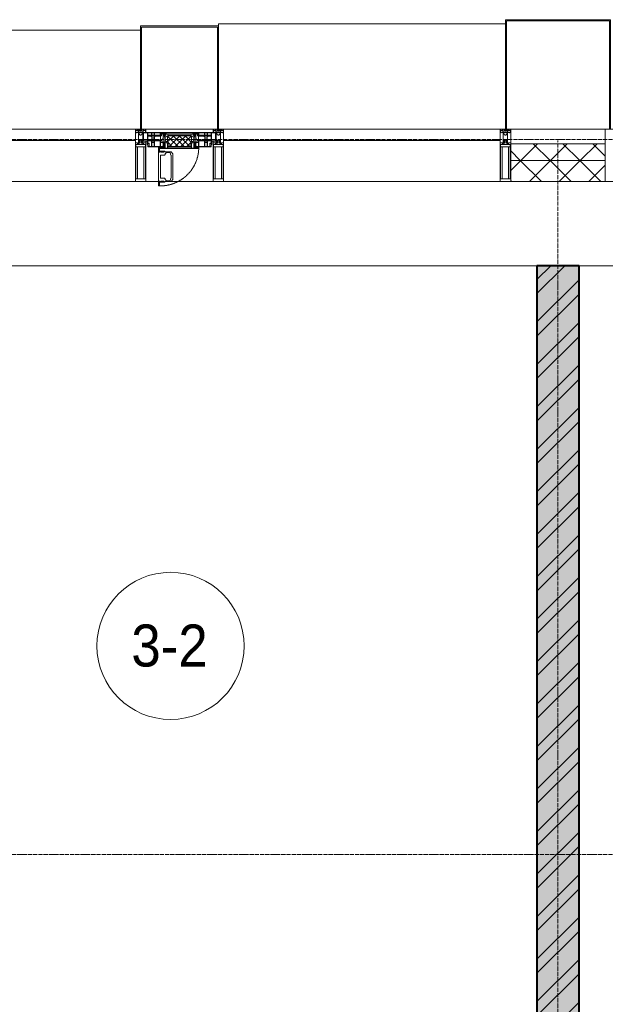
# Model space of a CAD drawing. Header units: millimetres. Extents: x 5617 to 109486, y 7718 to 230949.
# Tile 27 of 55: x 44570 to 47355, y 73487 to 78170. Entities that reach past the tile are written whole.
import ezdxf

# ---------------------------------------------------------------- set-up
doc = ezdxf.new("R2010")
doc.units = ezdxf.units.MM
for name, pattern in [('-D1-02х01', [3, 2, -1]), ('ADSK_Линия сетки', [25, 20, -2.5, 0, -2.5]), ('Линия сетки', [25, 20, -2.5, 0, -2.5])]:
    doc.linetypes.add(name, pattern=pattern)
for name, color, linetype, lineweight in [('Импосты витража', 7, 'Continuous', 18), ('Колонны', 7, 'Continuous', 18), ('Марки помещений', 7, 'Continuous', 20), ('Окна', 7, 'Continuous', 18), ('Оси', 7, 'Continuous', 9), ('Панели витража', 7, 'Continuous', 18), ('Перекрытия', 7, 'Continuous', 18), ('Стены разрез', 7, 'Continuous', 40), ('Стены штриховка', 7, 'Continuous', 40), ('Элементы узлов', 7, 'Continuous', 18)]:
    doc.layers.add(name, color=color, linetype=linetype, lineweight=lineweight)
doc.styles.add('Arial_3', font='arial.ttf', dxfattribs={"width": 0.9, "height": 200})
pattern_1 = [(45, (0, 0), (-70.71068, 70.71068), []), (135, (0, 0), (-70.71068, -70.71068), [])]

# ---------------------------------------------------------------- blocks, each defined once
blk = doc.blocks.new('135_SLK_K3_AR_rvt-1-МКСС_K3_L23__76_050_')
at = {"layer": 'Стены разрез', "lineweight": 9, "true_color": 0xcccccc}
h = blk.add_hatch(dxfattribs=at)
h.set_pattern_fill('FP_1', color=254, style=0, pattern_type=2)
h.set_pattern_definition([(50, (0, 0), (218.62117, -19.1268), [22.86, -251.46]), (355, (0, 0), (-42.29187, 229.2684), [18.288, -201.168]), (100.451, (18.22, -1.6), (176.33107, 210.13963), [19.428, -213.708]), (46.184, (0, 60.96), (325.29495, -50.45164), [34.29, -377.19]), (96.636, (27.1, 56.76), (284.883, 296.91266), [29.142, -320.562]), (351.184, (0, 60.96), (284.8858, 296.9107), [27.432, -301.752]), (21, (30.48, 45.72), (181.93753, -122.71832), [22.86, -251.46]), (326, (30.48, 45.72), (74.16223, 221.0262), [18.288, -201.168]), (71.451, (45.64, 35.5), (256.10035, 98.30526), [19.428, -213.708]), (37.5, (0, 0), (3.70639, 101.465895), [3.353, -195.377, 3.353, -200.863, -201.93]), (37.5, (0, 0), (3.70639, 101.465895), [-402.946, 3.353, -198.577]), (7.5, (0, 0), (80.18358, 120.21653), [3.353, -113.081, 3.353, -190.805, -76.962]), (7.5, (0, 0), (80.18358, 120.21653), [-310.591, 3.353, -73.609]), (327.5, (-67.97, 0), (162.708646, -6.87497), [3.353, -72.847, 3.353, -234.391, -315.468]), (327.5, (-67.97, 0), (162.708646, -6.87497), [-313.944, 3.353, -312.115]), (317.5, (-98.45, 0), (177.75468, 30.51183), [3.353, -95.707, 3.353, -154.534, -224.028]), (317.5, (-98.45, 0), (177.75468, 30.51183), [-256.946, 3.353, -220.675])])
h.paths.add_polyline_path([(93650, 71020), (93650, 77000), (93450, 77000), (93450, 71020)])
h = blk.add_hatch(dxfattribs=at)
h.set_pattern_fill('FP_3', color=254, style=0, pattern_type=2)
h.set_pattern_definition([(45, (0, 0), (-101.02788, 101.02788), []), (45, (67.35, 0), (-101.02788, 101.02788), [])])
h.paths.add_polyline_path([(93650, 71020), (93650, 77000), (93450, 77000), (93450, 71020)])
at = {"layer": 'Перекрытия', "color": 254, "true_color": 0xcccccc}
for p, q in [((93450, 77000), (90000, 77000)), ((97100, 77000), (93650, 77000))]:
    blk.add_line(p, q, dxfattribs=at)
at = {"layer": 'Стены разрез', "color": 254, "true_color": 0xcccccc}
for p, q in [((93450, 77000), (93450, 71020)), ((93650, 77000), (93450, 77000)), ((93650, 71020), (93650, 77000))]:
    blk.add_line(p, q, dxfattribs=at)
blk = doc.blocks.new('System Panel - A_PAN_Glass-6438400-МКСС_K3_L23__76_050_')
at = {"layer": 'Панели витража', "color": 254, "lineweight": 5, "true_color": 0xcccccc}
for p, q in [((657.5, 55), (-657.5, 55)), ((-657.5, 55), (-657.5, 0)), ((657.5, 0), (657.5, 55)), ((-657.5, 0), (657.5, 0))]:
    blk.add_line(p, q, dxfattribs=at)
blk = doc.blocks.new('Rectangular Mullion - R_StandardFrame_50Wx250H-5562310-МКСС_K3_L23__76_050_')
at = {"layer": 'Импосты витража', "color": 254, "lineweight": 5, "true_color": 0xcccccc}
blk.add_line((95560, 77400), (96875, 77400), dxfattribs=at)
blk = doc.blocks.new('Rectangular Mullion - R_StandardFrame_50Wx250H-V45-МКСС_K3_L23__76_050_')
at = {"layer": 'Импосты витража', "color": 254, "lineweight": 5, "true_color": 0xcccccc}
for p, q in [((-25, -250), (-25, 0)), ((-25, 0), (0, 0)), ((5, 0), (25, 0)), ((25, 0), (25, -250)), ((25, -250), (-25, -250))]:
    blk.add_line(p, q, dxfattribs=at)
blk = doc.blocks.new('Rectangular Mullion - 50Wx250H-2623690-МКСС_K3_L23__76_050_')
at = {"layer": 'Элементы узлов', "color": 254, "lineweight": 5, "true_color": 0xcccccc}
for p, q in [((-25, 65.2), (-25, 250)), ((-25, 250), (0, 250)), ((-23, 237.3), (0, 237.3)), ((-23, 237.3), (-23, 73.6)), ((-14.9, 84), (-14.9, 237.3)), ((25, 250), (0, 250)), ((23, 237.3), (0, 237.3)), ((14.9, 84), (14.9, 237.3)), ((23, 237.3), (23, 73.6)), ((25, 65.2), (25, 250)), ((-14, 65.2), (-25, 65.2)), ((0, 84), (-23, 84)), ((-0.5, 73.6), (-23, 73.6)), ((-14, 71.3), (-14, 65.2)), ((-10, 71.3), (-14, 71.3)), ((-10, 53), (-10, 71.3)), ((-8.7, 53), (-10, 53)), ((-10, 53), (-10, 17)), ((-8.7, 53), (-7, 54.7)), ((-7, 65.2), (-5.9, 67.3)), ((-7, 65.2), (-7, 54.7)), ((-4.1, 67.3), (-5.9, 67.3)), ((-4.1, 67.3), (-2.9, 65.1)), ((-2.9, 65.1), (-2.9, 54.6)), ((-1.3, 53), (-2.9, 54.6)), ((0, 53), (-1.3, 53)), ((0, 84), (23, 84)), ((0, 53), (1.3, 53)), ((0.5, 73.6), (23, 73.6)), ((1.3, 53), (2.9, 54.6)), ((4.1, 67.3), (2.9, 65.1)), ((2.9, 65.1), (2.9, 54.6)), ((4.1, 67.3), (5.9, 67.3)), ((7, 65.2), (5.9, 67.3)), ((7, 65.2), (7, 54.7)), ((8.7, 53), (7, 54.7)), ((8.7, 53), (10, 53)), ((10, 71.3), (14, 71.3)), ((10, 53), (10, 71.3)), ((10, 53), (10, 17)), ((14, 71.3), (14, 65.2)), ((14, 65.2), (25, 65.2)), ((-23.8, 14.6), (-25, 14.2)), ((-25, 0), (-25, 14.2)), ((-22.3, 17), (-23.8, 17)), ((-23.8, 17), (-23.8, 14.6)), ((-22.5, 10.6), (-23.8, 14.6)), ((-22.5, 10.6), (-23.7, 9.9)), ((-23.7, 1.3), (-23.7, 9.9)), ((-23.7, 1.3), (-11.8, 1.3)), ((-23.2, 10.2), (-22.5, 8)), ((-22.5, 8), (-22.5, 4.5)), ((-21.3, 4.5), (-22.5, 4.5)), ((-22.3, 17), (-22.3, 16)), ((-22.3, 16), (-21.3, 16)), ((-19, 17.6), (-21.3, 16)), ((-21.3, 4.5), (-21.3, 6.5)), ((-21.3, 6.5), (-14.2, 6.5)), ((-18.4, 16.6), (-19, 17.6)), ((-7.4, 16.6), (-18.4, 16.6)), ((-14.2, 6.5), (-14.2, 4.5)), ((-13.2, 4.5), (-14.2, 4.5)), ((-13.2, 4.5), (-12.2, 7.2)), ((-12.7, 7.6), (-11.3, 11.4)), ((-12.7, 7.6), (-11.8, 6.9)), ((-12.2, 9), (-12.2, 14.8)), ((-12.2, 14.8), (0, 14.8)), ((-11.8, 1.3), (-11.8, 6.9)), ((-10.5, 11.2), (-11.3, 11.4)), ((-10.5, 1.5), (-10.5, 11.2)), ((-4.8, 1.5), (-10.5, 1.5)), ((-10, 17), (-7.5, 17)), ((-8.5, 23), (-1.5, 30)), ((-8.5, 18.5), (-8.5, 23)), ((-7.5, 18.5), (-8.5, 18.5)), ((-7.5, 17), (-7.5, 18.5)), ((-7.4, 18), (-7.4, 16.6)), ((-2.6, 18), (-7.4, 18)), ((0, 8), (-4.8, 8)), ((-4.8, 1.5), (-4.8, 8)), ((-2.6, 18), (-2.6, 16.8)), ((-2.6, 16.8), (0, 16.8)), ((-1.5, 30), (0, 30)), ((1.5, 30), (0, 30)), ((2.6, 16.8), (0, 16.8)), ((0, 14.8), (0, 16.8)), ((0, 14.8), (0, 16.8)), ((12.2, 14.8), (0, 14.8)), ((0, 0), (0, 8)), ((0, 8), (4.8, 8)), ((0, 0), (0, 8)), ((8.5, 23), (1.5, 30)), ((2.6, 18), (2.6, 16.8)), ((2.6, 18), (7.4, 18)), ((4.8, 1.5), (4.8, 8)), ((4.8, 1.5), (10.5, 1.5)), ((7.4, 18), (7.4, 16.6)), ((7.4, 16.6), (18.4, 16.6)), ((7.5, 18.5), (8.5, 18.5)), ((7.5, 17), (7.5, 18.5)), ((10, 17), (7.5, 17)), ((8.5, 18.5), (8.5, 23)), ((10.5, 11.2), (11.3, 11.4)), ((10.5, 1.5), (10.5, 11.2)), ((12.7, 7.6), (11.3, 11.4)), ((12.7, 7.6), (11.8, 6.9)), ((11.8, 1.3), (11.8, 6.9)), ((23.7, 1.3), (11.8, 1.3)), ((12.2, 9), (12.2, 14.8)), ((13.2, 4.5), (12.2, 7.2)), ((13.2, 4.5), (14.2, 4.5)), ((21.3, 6.5), (14.2, 6.5)), ((14.2, 6.5), (14.2, 4.5)), ((18.4, 16.6), (19, 17.6)), ((19, 17.6), (21.3, 16)), ((22.3, 16), (21.3, 16)), ((21.3, 4.5), (21.3, 6.5)), ((21.3, 4.5), (22.5, 4.5)), ((22.3, 17), (22.3, 16)), ((22.3, 17), (23.8, 17)), ((22.5, 10.6), (23.8, 14.6)), ((22.5, 10.6), (23.7, 9.9)), ((23.2, 10.2), (22.5, 8)), ((22.5, 8), (22.5, 4.5)), ((23.7, 1.3), (23.7, 9.9)), ((23.8, 17), (23.8, 14.6)), ((23.8, 14.6), (25, 14.2)), ((25, 0), (25, 14.2)), ((-25, 0), (0, 0)), ((25, 0), (0, 0))]:
    blk.add_line(p, q, dxfattribs=at)
for centre, start, end in [((-0.5, 73.1), 360, 90), ((0.5, 73.1), 90, 180)]:
    blk.add_arc(centre, 0.5, start, end, dxfattribs=at)
blk = doc.blocks.new('Rectangular Mullion - R_StandardFrame_50Wx250H-4667491-МКСС_K3_L23__76_050_')
at = {"layer": 'Импосты витража', "color": 254, "lineweight": 5, "true_color": 0xcccccc}
for p, q in [((-25, -250), (-25, 0)), ((-25, 0), (-5, 0)), ((0, 0), (25, 0)), ((25, 0), (25, -250)), ((25, -250), (-25, -250))]:
    blk.add_line(p, q, dxfattribs=at)
blk = doc.blocks.new('A_PAN_Створка - 383мм 7_1-V51-МКСС_K3_L23__76_050_')
at = {"layer": 'Панели витража', "lineweight": 5, "true_color": 0xcccccc}
h = blk.add_hatch(dxfattribs=at)
h.set_pattern_fill('FP_18', color=254, style=0, pattern_type=2)
h.set_pattern_definition([(225, (91750, 77650), (14.1421356, -14.1421356), []), (315, (91750, 77650), (14.1421356, 14.1421356), [])])
h.paths.add_polyline_path([(53.6, 82.7), (-54.6, 81.8), (-54.6, 63.4), (-57.2, 60.8), (-57.2, 36.4), (-54.9, 34.1), (-54.5, 31.8), (54.5, 31.8), (54.9, 34.1), (57.2, 36.4), (57.2, 60.8), (54.6, 63.4), (54.6, 81.8)])
at = {"layer": 'Окна', "color": 7, "lineweight": 5, "true_color": 0xf4f4f4}
for p, q in [((39.7, 249), (31.1, 240.4)), ((31.1, 117.6), (31.1, 240.4)), ((41.4, 234.2), (39.1, 233.8)), ((70.1, 249), (39.7, 249)), ((41.4, 234.2), (43.5, 236.3)), ((45, 244.7), (42.3, 239.8)), ((42.3, 239.8), (43.5, 236.3)), ((45.9, 246.8), (45, 244.7)), ((63.3, 246.8), (45.9, 246.8)), ((64.1, 245), (63.3, 246.8)), ((64.1, 245), (66.7, 241)), ((66.7, 241), (68.6, 239.7)), ((68.6, 239.7), (68.6, 236.4)), ((68.6, 236.4), (71.1, 233.9)), ((70.1, 252.9), (70.1, 249)), ((95.1, 252.9), (70.1, 252.9)), ((74.1, 248.4), (74.1, 252.9)), ((89.1, 248.4), (74.1, 248.4)), ((89.1, 252.9), (89.1, 248.4)), ((93.1, 248.4), (93.1, 252.9)), ((97.9, 248.4), (93.1, 248.4)), ((95.1, 270.5), (95.1, 252.9)), ((99.6, 270.5), (95.1, 270.5)), ((97.9, 262.4), (95.1, 262.4)), ((97.9, 262.4), (97.9, 248.4)), ((99.6, 270.5), (99.6, 87.5)), ((39.1, 179), (39.1, 233.8)), ((71.1, 233.9), (89.5, 233.9)), ((89.5, 233.9), (90.6, 232.8)), ((90.6, 125.2), (90.6, 232.8)), ((39.1, 179), (39.1, 124.2)), ((39.7, 109), (31.1, 117.6)), ((41.4, 123.8), (39.1, 124.2)), ((70.1, 109), (39.7, 109)), ((41.4, 123.8), (43.5, 121.7)), ((42.3, 118.2), (43.5, 121.7)), ((45, 113.3), (42.3, 118.2)), ((45.9, 111.2), (45, 113.3)), ((63.3, 111.2), (45.9, 111.2)), ((64.1, 113), (63.3, 111.2)), ((64.1, 113), (66.7, 117)), ((66.7, 117), (68.6, 118.3)), ((68.6, 121.6), (71.1, 124.1)), ((68.6, 118.3), (68.6, 121.6)), ((70.1, 105.1), (70.1, 109)), ((95.1, 105.1), (70.1, 105.1)), ((71.1, 124.1), (89.5, 124.1)), ((74.1, 109.6), (74.1, 105.1)), ((89.1, 109.6), (74.1, 109.6)), ((89.1, 105.1), (89.1, 109.6)), ((89.5, 124.1), (90.6, 125.2)), ((93.1, 109.6), (93.1, 105.1)), ((97.9, 109.6), (93.1, 109.6)), ((95.1, 87.5), (95.1, 105.1)), ((97.9, 95.6), (95.1, 95.6)), ((97.9, 95.6), (97.9, 109.6)), ((99.6, 87.5), (95.1, 87.5))]:
    blk.add_line(p, q, dxfattribs=at)
at = {"layer": 'Окна', "color": 254, "lineweight": 5, "true_color": 0xcccccc}
for p, q in [((-171, 57), (-156, 57)), ((-171, 17), (-171, 57)), ((-171, 55.5), (-152, 55.5)), ((-153, 73.5), (-150, 73.5)), ((-153, 60), (-153, 73.5)), ((-152, 20), (-152, 73.5)), ((-150.5, 69.5), (-150.5, 73.5)), ((-145, 69.5), (-150.5, 69.5)), ((-150.5, 33.6), (-150.5, 68)), ((-150.5, 68), (-143.5, 68)), ((-150.5, 56.6), (-132.4, 56.6)), ((-136.4, 52.4), (-150.5, 52.4)), ((-150, 84), (-78, 84)), ((-150, 73.5), (-150, 84)), ((-148.5, 82.5), (-132.4, 82.5)), ((-148.5, 81), (-148.5, 82.5)), ((-143.5, 81), (-148.5, 81)), ((-145, 69.5), (-145, 79.5)), ((-143.5, 68), (-143.5, 81)), ((-137.2, 54.8), (-135.8, 50.8)), ((-132.5, 54.8), (-137.2, 54.8)), ((-132.1, 49), (-135.8, 50.8)), ((-132.5, 53.8), (-133.4, 52)), ((-133.4, 52), (-130.1, 50.4)), ((-132.5, 53.8), (-132.5, 54.8)), ((-132.4, 56.6), (-132.4, 82.5)), ((-132.1, 49), (-132.1, 36.8)), ((-131, 82.5), (-120.8, 82.5)), ((-131, 82.5), (-131, 64.6)), ((-131, 64.6), (-120.8, 64.6)), ((-131, 56.5), (-131, 62.6)), ((-120.8, 62.6), (-131, 62.6)), ((-131, 56.5), (-120.8, 56.5)), ((-131, 55.1), (-131, 52.7)), ((-120.8, 55.1), (-131, 55.1)), ((-129.4, 51.1), (-131, 52.7)), ((-130.1, 50.4), (-129.4, 51.1)), ((-130.1, 35.3), (-130.1, 50.4)), ((-122.4, 51.1), (-120.8, 52.7)), ((-121.7, 50.4), (-122.4, 51.1)), ((-118.4, 52), (-121.7, 50.4)), ((-121.7, 35.3), (-121.7, 50.4)), ((-120.8, 82.5), (-120.8, 64.6)), ((-120.8, 56.5), (-120.8, 62.6)), ((-120.8, 55.1), (-120.8, 52.7)), ((-119.7, 49), (-115.9, 50.8)), ((-119.7, 49), (-119.7, 36.8)), ((-119.3, 82.5), (-92.5, 82.5)), ((-119.3, 56.6), (-119.3, 82.5)), ((-92.5, 56.6), (-119.3, 56.6)), ((-119.3, 54.8), (-114.6, 54.8)), ((-119.3, 53.8), (-119.3, 54.8)), ((-119.3, 53.8), (-118.4, 52)), ((-114.6, 54.8), (-115.9, 50.8)), ((-94.1, 52.5), (-115.3, 52.5)), ((-89.9, 50.9), (-94.1, 52.5)), ((-92.5, 56.6), (-92.5, 82.5)), ((-91.5, 92), (91.5, 92)), ((-91.5, 87.5), (-91.5, 92)), ((-73.9, 87.5), (-91.5, 87.5)), ((-90.8, 82.5), (-79.5, 82.5)), ((-90.8, 64.6), (-90.8, 82.5)), ((-80.1, 64.6), (-90.8, 64.6)), ((-90.8, 62.7), (-90.8, 56.6)), ((-80.4, 62.7), (-90.8, 62.7)), ((-90.8, 56.6), (-85.9, 56.6)), ((-89.9, 52.2), (-88.6, 53.5)), ((-89.9, 52.2), (-89.9, 50.9)), ((-89.9, 35.1), (-89.9, 50.9)), ((-85.9, 53.5), (-88.6, 53.5)), ((-85.9, 56.6), (-85.9, 53.5)), ((-85.9, 53.5), (-78, 45.6)), ((-85, 84), (-85, 87.5)), ((-85, 87.5), (-78, 87.5)), ((-78, 84), (-85, 84)), ((-80.4, 61.1), (-80.4, 62.7)), ((-78, 61.1), (-80.4, 61.1)), ((-80.1, 66.1), (-80.1, 64.6)), ((-78, 66.1), (-80.1, 66.1)), ((-79.5, 82.5), (-79.5, 80.6)), ((-79.5, 80.6), (-78, 80.6)), ((-78, 87.5), (-78, 84)), ((-78, 84), (-73.9, 84)), ((-78, 84), (-78, 23.5)), ((-78, 66.1), (-78, 61.1)), ((-73.9, 62.5), (-73.9, 87.5)), ((-70, 62.5), (-73.9, 62.5)), ((-70, 32.1), (-70, 62.5)), ((70, 62.5), (70, 32.1)), ((73.9, 62.5), (70, 62.5)), ((73.9, 87.5), (73.9, 62.5)), ((91.5, 87.5), (73.9, 87.5)), ((73.9, 84), (78, 84)), ((78, 87.5), (78, 84)), ((85, 87.5), (78, 87.5)), ((78, 84), (85, 84)), ((78, 84), (150, 84)), ((78, 23.5), (78, 84)), ((79.5, 80.6), (78, 80.6)), ((78, 66.1), (78, 61.1)), ((78, 66.1), (80.1, 66.1)), ((78, 61.1), (80.4, 61.1)), ((85.9, 53.5), (78, 45.6)), ((90.8, 82.5), (79.5, 82.5)), ((79.5, 82.5), (79.5, 80.6)), ((80.1, 66.1), (80.1, 64.6)), ((80.1, 64.6), (90.8, 64.6)), ((80.4, 62.7), (90.8, 62.7)), ((80.4, 61.1), (80.4, 62.7)), ((85, 84), (85, 87.5)), ((85.9, 56.6), (85.9, 53.5)), ((90.8, 56.6), (85.9, 56.6)), ((85.9, 53.5), (88.6, 53.5)), ((89.9, 52.2), (88.6, 53.5)), ((89.9, 50.9), (94.1, 52.5)), ((89.9, 52.2), (89.9, 50.9)), ((89.9, 35.1), (89.9, 50.9)), ((90.8, 64.6), (90.8, 82.5)), ((90.8, 62.7), (90.8, 56.6)), ((91.5, 92), (91.5, 87.5)), ((119.3, 82.5), (92.5, 82.5)), ((92.5, 56.6), (92.5, 82.5)), ((92.5, 56.6), (119.3, 56.6)), ((94.1, 52.5), (115.3, 52.5)), ((114.6, 54.8), (115.9, 50.8)), ((119.3, 54.8), (114.6, 54.8)), ((119.7, 49), (115.9, 50.8)), ((119.3, 53.8), (118.4, 52)), ((118.4, 52), (121.7, 50.4)), ((119.3, 56.6), (119.3, 82.5)), ((119.3, 53.8), (119.3, 54.8)), ((119.7, 49), (119.7, 36.8)), ((120.8, 82.5), (120.8, 64.6)), ((131, 82.5), (120.8, 82.5)), ((131, 64.6), (120.8, 64.6)), ((120.8, 56.5), (120.8, 62.6)), ((120.8, 62.6), (131, 62.6)), ((131, 56.5), (120.8, 56.5)), ((120.8, 55.1), (120.8, 52.7)), ((120.8, 55.1), (131, 55.1)), ((122.4, 51.1), (120.8, 52.7)), ((121.7, 50.4), (122.4, 51.1)), ((121.7, 35.3), (121.7, 50.4)), ((129.4, 51.1), (131, 52.7)), ((130.1, 50.4), (129.4, 51.1)), ((133.4, 52), (130.1, 50.4)), ((130.1, 35.3), (130.1, 50.4)), ((131, 82.5), (131, 64.6)), ((131, 56.5), (131, 62.6)), ((131, 55.1), (131, 52.7)), ((132.1, 49), (135.8, 50.8)), ((132.1, 49), (132.1, 36.8)), ((132.4, 56.6), (132.4, 82.5)), ((148.5, 82.5), (132.4, 82.5)), ((150.5, 56.6), (132.4, 56.6)), ((132.5, 54.8), (137.2, 54.8)), ((132.5, 53.8), (132.5, 54.8)), ((132.5, 53.8), (133.4, 52)), ((137.2, 54.8), (135.8, 50.8)), ((136.4, 52.4), (150.5, 52.4)), ((143.5, 81), (148.5, 81)), ((143.5, 68), (143.5, 81)), ((150.5, 68), (143.5, 68)), ((145, 69.5), (145, 79.5)), ((145, 69.5), (150.5, 69.5)), ((148.5, 81), (148.5, 82.5)), ((150, 84), (150, 73.5)), ((150, 73.5), (153, 73.5)), ((150.5, 69.5), (150.5, 73.5)), ((150.5, 33.6), (150.5, 68)), ((152, 20), (152, 73.5)), ((171, 55.5), (152, 55.5)), ((153, 73.5), (153, 60)), ((156, 57), (171, 57)), ((171, 57), (171, 17)), ((-171, 18.5), (-153.5, 18.5)), ((-67.9, 17), (-171, 17)), ((-153.5, 18.5), (-152, 20)), ((-136.3, 33.6), (-150.5, 33.6)), ((-150.5, 29.4), (-132.4, 29.4)), ((-150.5, 17), (-150.5, 29.4)), ((-132.4, 18.6), (-150.5, 18.6)), ((-137.2, 31), (-135.8, 35)), ((-132.5, 31), (-137.2, 31)), ((-132.1, 36.8), (-135.8, 35)), ((-133.4, 33.7), (-130.1, 35.3)), ((-132.5, 31.9), (-133.4, 33.7)), ((-132.5, 31.9), (-132.5, 31)), ((-132.4, 29.4), (-132.4, 18.6)), ((-129.4, 34.6), (-131, 33)), ((-131, 30.9), (-131, 33)), ((-120.8, 30.9), (-131, 30.9)), ((-131, 29.5), (-120.8, 29.5)), ((-131, 18.2), (-131, 29.5)), ((-120.8, 18.2), (-131, 18.2)), ((-130.1, 35.3), (-129.4, 34.6)), ((-121.7, 35.3), (-122.4, 34.6)), ((-122.4, 34.6), (-120.8, 33)), ((-118.4, 33.7), (-121.7, 35.3)), ((-120.8, 30.9), (-120.8, 33)), ((-120.8, 18.2), (-120.8, 29.5)), ((-119.7, 36.8), (-115.9, 35)), ((-119.3, 31.9), (-118.4, 33.7)), ((-119.3, 31.9), (-119.3, 31)), ((-119.3, 31), (-114.6, 31)), ((-92.5, 29.4), (-119.3, 29.4)), ((-119.3, 29.4), (-119.3, 18.6)), ((-119.3, 18.6), (-92.5, 18.6)), ((-114.6, 31), (-115.9, 35)), ((-94.1, 33.5), (-115.4, 33.5)), ((-89.9, 35.1), (-94.1, 33.5)), ((-92.5, 18.6), (-92.5, 29.4)), ((-90.8, 18.5), (-90.8, 29.4)), ((-90.8, 29.4), (-85.9, 29.4)), ((-87.3, 18.5), (-90.8, 18.5)), ((-89.9, 32.5), (-89.9, 35.1)), ((-85.9, 32.5), (-89.9, 32.5)), ((-87.3, 21.9), (-85.9, 21.9)), ((-87.3, 20.4), (-87.3, 21.9)), ((-87.3, 20.4), (-87.3, 18.5)), ((-84.8, 20.4), (-87.3, 20.4)), ((-85.9, 29.4), (-85.9, 32.5)), ((-85.9, 21.9), (-85.9, 29.4)), ((-85.9, 18.2), (-85.9, 20.4)), ((-75.9, 18.2), (-85.9, 18.2)), ((-83.4, 20.4), (-84.8, 20.4)), ((-70, 33.8), (-83.4, 20.4)), ((-78, 45.6), (-78, 36.8)), ((-78, 36.8), (-70, 36.8)), ((-78, 23.5), (-67.9, 23.5)), ((-75.9, 23.5), (-73, 23.5)), ((-75.9, 21.5), (-75.9, 23.5)), ((-75.9, 21.5), (-75.9, 18.2)), ((-74.9, 21.5), (-75.9, 21.5)), ((-74.9, 17.9), (-74.9, 21.5)), ((-68.9, 17.9), (-74.9, 17.9)), ((-67.2, 29.3), (-73, 23.5)), ((-70, 36.8), (-70, 33.8)), ((-61.4, 23.5), (-70, 32.1)), ((-68.9, 21.5), (-68.9, 17.9)), ((-67.9, 21.5), (-68.9, 21.5)), ((-67.9, 23.5), (-64.6, 26.8)), ((-67.9, 23.5), (-64.6, 26.8)), ((-67.9, 21.5), (-67.9, 23.5)), ((-67.9, 17), (-67.9, 23.5)), ((-61.4, 23.5), (-67.9, 17)), ((67.9, 17), (-67.9, 17)), ((-67.9, 17), (67.9, 17)), ((-64.6, 26.8), (-67.2, 29.3)), ((-64.6, 26.8), (-61.4, 23.5)), ((61.4, 23.5), (-61.4, 23.5)), ((70, 32.1), (61.4, 23.5)), ((61.4, 23.5), (64.6, 26.8)), ((67.9, 17), (61.4, 23.5)), ((64.6, 26.8), (67.2, 29.3)), ((67.9, 23.5), (64.6, 26.8)), ((64.6, 26.8), (67.9, 23.5)), ((67.2, 29.3), (73, 23.5)), ((67.9, 21.5), (67.9, 23.5)), ((67.9, 23.5), (67.9, 17)), ((67.9, 23.5), (78, 23.5)), ((67.9, 21.5), (68.9, 21.5)), ((171, 17), (67.9, 17)), ((68.9, 21.5), (68.9, 17.9)), ((68.9, 17.9), (74.9, 17.9)), ((70, 36.8), (70, 33.8)), ((78, 36.8), (70, 36.8)), ((70, 33.8), (83.4, 20.4)), ((75.9, 23.5), (73, 23.5)), ((74.9, 21.5), (75.9, 21.5)), ((74.9, 17.9), (74.9, 21.5)), ((75.9, 21.5), (75.9, 23.5)), ((75.9, 21.5), (75.9, 18.2)), ((75.9, 18.2), (85.9, 18.2)), ((78, 45.6), (78, 36.8)), ((83.4, 20.4), (84.8, 20.4)), ((84.8, 20.4), (87.3, 20.4)), ((85.9, 32.5), (89.9, 32.5)), ((85.9, 29.4), (85.9, 32.5)), ((85.9, 21.9), (85.9, 29.4)), ((90.8, 29.4), (85.9, 29.4)), ((87.3, 21.9), (85.9, 21.9)), ((85.9, 18.2), (85.9, 20.4)), ((87.3, 20.4), (87.3, 21.9)), ((87.3, 20.4), (87.3, 18.5)), ((87.3, 18.5), (90.8, 18.5)), ((89.9, 35.1), (94.1, 33.5)), ((89.9, 32.5), (89.9, 35.1)), ((90.8, 18.5), (90.8, 29.4)), ((92.5, 18.6), (92.5, 29.4)), ((92.5, 29.4), (119.3, 29.4)), ((119.3, 18.6), (92.5, 18.6)), ((94.1, 33.5), (115.4, 33.5)), ((114.6, 31), (115.9, 35)), ((119.3, 31), (114.6, 31)), ((119.7, 36.8), (115.9, 35)), ((118.4, 33.7), (121.7, 35.3)), ((119.3, 31.9), (118.4, 33.7)), ((119.3, 31.9), (119.3, 31)), ((119.3, 29.4), (119.3, 18.6)), ((122.4, 34.6), (120.8, 33)), ((120.8, 30.9), (120.8, 33)), ((120.8, 30.9), (131, 30.9)), ((120.8, 18.2), (120.8, 29.5)), ((131, 29.5), (120.8, 29.5)), ((120.8, 18.2), (131, 18.2)), ((121.7, 35.3), (122.4, 34.6)), ((130.1, 35.3), (129.4, 34.6)), ((129.4, 34.6), (131, 33)), ((133.4, 33.7), (130.1, 35.3)), ((131, 30.9), (131, 33)), ((131, 18.2), (131, 29.5)), ((132.1, 36.8), (135.8, 35)), ((150.5, 29.4), (132.4, 29.4)), ((132.4, 29.4), (132.4, 18.6)), ((132.4, 18.6), (150.5, 18.6)), ((132.5, 31.9), (133.4, 33.7)), ((132.5, 31.9), (132.5, 31)), ((132.5, 31), (137.2, 31)), ((137.2, 31), (135.8, 35)), ((136.3, 33.6), (150.5, 33.6)), ((150.5, 17), (150.5, 29.4)), ((153.5, 18.5), (152, 20)), ((171, 18.5), (153.5, 18.5))]:
    blk.add_line(p, q, dxfattribs=at)
at = {"layer": 'Окна', "color": 254, "linetype": '-D1-02х01', "lineweight": 5, "true_color": 0xcccccc}
blk.add_arc((91.4, 87.5), 183, 88.8555, 178.5909, dxfattribs=at)
at = {"layer": 'Окна', "color": 254, "lineweight": 5, "true_color": 0xcccccc}
for centre, start, end in [((-156, 60), 270, 360), ((156, 60), 180, 270)]:
    blk.add_arc(centre, 3, start, end, dxfattribs=at)
at = {"layer": 'Элементы узлов', "color": 254, "lineweight": 5, "true_color": 0xcccccc}
for p, q in [((-91.5, 92), (-91.5, 87.5)), ((-91.5, 92), (91.5, 92)), ((-91.5, 87.5), (-73.9, 87.5)), ((-83.4, 90.3), (-69.4, 90.3)), ((-83.4, 90.3), (-83.4, 87.5)), ((-73.9, 87.5), (-73.9, 62.5)), ((-69.4, 85.5), (-73.9, 85.5)), ((-73.9, 81.5), (-69.4, 81.5)), ((-69.4, 66.5), (-73.9, 66.5)), ((-73.9, 62.5), (-70, 62.5)), ((-70, 62.5), (-70, 32.1)), ((-69.4, 90.3), (-69.4, 85.5)), ((-69.4, 81.5), (-69.4, 66.5)), ((-67.9, 89.3), (-66.9, 90.3)), ((-67.9, 62.5), (-67.9, 89.3)), ((-61.7, 62.5), (-67.9, 62.5)), ((-66, 56.5), (-67.8, 55.7)), ((-67.8, 55.7), (-67.8, 38.3)), ((-66.9, 90.3), (-57.4, 90.3)), ((-66, 56.5), (-62, 59.1)), ((-62, 59.1), (-60.7, 61)), ((-60.1, 67.7), (-61.7, 64.9)), ((-61.7, 64.9), (-61.7, 62.5)), ((-60.7, 61), (-57.4, 61)), ((-56.4, 67.7), (-60.1, 67.7)), ((-57.4, 90.3), (-56.4, 89.4)), ((-57.4, 61), (-54.9, 63.5)), ((-54.6, 63.4), (-57.2, 60.8)), ((-57.2, 60.8), (-57.2, 36.4)), ((-56.4, 89.4), (-56.4, 67.7)), ((-53.9, 90.3), (-54.9, 89.3)), ((-54.9, 89.3), (-54.9, 85.6)), ((-54.9, 85.6), (-53.9, 84.6)), ((-54.9, 81.9), (-53.8, 83)), ((-54.9, 63.5), (-54.9, 81.9)), ((-53.6, 82.7), (-54.6, 81.8)), ((-54.6, 81.8), (-54.6, 63.4)), ((53.9, 90.3), (-53.9, 90.3)), ((-53.9, 84.6), (53.9, 84.6)), ((53.8, 83), (-53.8, 83)), ((53.6, 82.7), (-53.6, 82.7)), ((54.6, 81.8), (53.6, 82.7)), ((54.9, 81.9), (53.8, 83)), ((53.9, 90.3), (54.9, 89.3)), ((54.9, 85.6), (53.9, 84.6)), ((54.6, 63.4), (54.6, 81.8)), ((57.2, 60.8), (54.6, 63.4)), ((54.9, 89.3), (54.9, 85.6)), ((54.9, 63.5), (54.9, 81.9)), ((57.4, 61), (54.9, 63.5)), ((57.4, 90.3), (56.4, 89.4)), ((56.4, 89.4), (56.4, 67.7)), ((56.4, 67.7), (60.1, 67.7)), ((57.2, 36.4), (57.2, 60.8)), ((66.9, 90.3), (57.4, 90.3)), ((60.7, 61), (57.4, 61)), ((60.1, 67.7), (61.7, 64.9)), ((62, 59.1), (60.7, 61)), ((61.7, 64.9), (61.7, 62.5)), ((61.7, 62.5), (67.9, 62.5)), ((66, 56.5), (62, 59.1)), ((66, 56.5), (67.8, 55.7)), ((67.9, 89.3), (66.9, 90.3)), ((67.8, 55.7), (67.8, 38.3)), ((67.9, 62.5), (67.9, 89.3)), ((69.4, 90.3), (69.4, 85.5)), ((83.4, 90.3), (69.4, 90.3)), ((69.4, 85.5), (73.9, 85.5)), ((69.4, 81.5), (69.4, 66.5)), ((73.9, 81.5), (69.4, 81.5)), ((69.4, 66.5), (73.9, 66.5)), ((70, 62.5), (70, 32.1)), ((73.9, 62.5), (70, 62.5)), ((91.5, 87.5), (73.9, 87.5)), ((73.9, 87.5), (73.9, 62.5)), ((83.4, 90.3), (83.4, 87.5)), ((91.5, 92), (91.5, 87.5)), ((-70, 32.1), (-61.4, 23.5)), ((-67.8, 38.3), (-65.7, 37.4)), ((-65.7, 37.4), (-60.8, 34.7)), ((61.4, 23.5), (-61.4, 23.5)), ((-60.8, 34.7), (-57.3, 35.9)), ((-55.2, 33.8), (-57.3, 35.9)), ((-57.2, 36.4), (-54.9, 34.1)), ((-55.2, 33.8), (-54.8, 31.5)), ((-54.9, 34.1), (-54.5, 31.8)), ((-53.9, 30.5), (-54.9, 29.5)), ((-54.9, 29.5), (-54.9, 25.8)), ((-54.9, 25.8), (-53.9, 24.8)), ((0, 31.5), (-54.8, 31.5)), ((-54.5, 31.8), (54.5, 31.8)), ((53.9, 30.5), (-53.9, 30.5)), ((-53.9, 24.8), (53.9, 24.8)), ((0, 31.5), (54.8, 31.5)), ((53.9, 30.5), (54.9, 29.5)), ((54.9, 25.8), (53.9, 24.8)), ((54.5, 31.8), (54.9, 34.1)), ((55.2, 33.8), (54.8, 31.5)), ((54.9, 34.1), (57.2, 36.4)), ((54.9, 29.5), (54.9, 25.8)), ((55.2, 33.8), (57.3, 35.9)), ((60.8, 34.7), (57.3, 35.9)), ((65.7, 37.4), (60.8, 34.7)), ((70, 32.1), (61.4, 23.5)), ((67.8, 38.3), (65.7, 37.4))]:
    blk.add_line(p, q, dxfattribs=at)
blk = doc.blocks.new('Rectangular Mullion - R_StandardFrame_50Wx250H-5215645-МКСС_K3_L23__76_050_')
at = {"layer": 'Импосты витража', "color": 254, "lineweight": 5, "true_color": 0xcccccc}
for p, q in [((77190, 77400), (77250.4, 77400)), ((77279.9, 77400), (77510, 77400))]:
    blk.add_line(p, q, dxfattribs=at)
blk = doc.blocks.new('Rectangular Mullion - R_StandardFrame_50Wx250H-V46-МКСС_K3_L23__76_050_')
at = {"layer": 'Импосты витража', "color": 254, "lineweight": 5, "true_color": 0xcccccc}
for p, q in [((-25, -250), (-25, 0)), ((-25, 0), (0, 0)), ((5, 0), (25, 0)), ((25, 0), (25, -17)), ((25, -57), (25, -250)), ((25, -250), (-25, -250))]:
    blk.add_line(p, q, dxfattribs=at)
blk = doc.blocks.new('Rectangular Mullion - R_StandardFrame_50Wx250H-V47-МКСС_K3_L23__76_050_')
at = {"layer": 'Импосты витража', "color": 254, "lineweight": 5, "true_color": 0xcccccc}
for p, q in [((-25, -17), (-25, 0)), ((-25, 0), (-5, 0)), ((0, 0), (25, 0)), ((25, 0), (25, -250)), ((-25, -250), (-25, -57)), ((25, -250), (-25, -250))]:
    blk.add_line(p, q, dxfattribs=at)
blk = doc.blocks.new('A_SLK_PAN_Type1 - Прямой тип панели с перфорацией Ф1_1-6626361-МКСС_K3_L23__76_050_')
at = {"layer": 'Колонны', "color": 254, "lineweight": 5, "true_color": 0xcccccc}
for p, q in [((-185, 490), (185, 490)), ((-185, 0), (-185, 490)), ((-180, 485), (-180, 0)), ((180, 485), (-180, 485)), ((180, 0), (180, 485)), ((185, 490), (185, 0)), ((-180, 0), (-185, 0)), ((-160, 0), (160, 0)), ((185, 0), (180, 0))]:
    blk.add_line(p, q, dxfattribs=at)
blk = doc.blocks.new('A_SLK_PAN_Type1 - Прямой тип панели-5878717-МКСС_K3_L23__76_050_')
at = {"layer": 'Колонны', "color": 254, "lineweight": 5, "true_color": 0xcccccc}
for p, q in [((-250, 520), (250, 520)), ((-250, 0), (-250, 520)), ((250, 520), (250, 0)), ((-245, 515), (-245, 0)), ((245, 515), (-245, 515)), ((245, 0), (245, 515)), ((-245, 0), (-250, 0)), ((-225, 0), (225, 0)), ((250, 0), (245, 0))]:
    blk.add_line(p, q, dxfattribs=at)
blk = doc.blocks.new('A_OGR_PAN_Отлив - A_OGR_PAN_Отлив-5717195-МКСС_K3_L23__76_050_')
at = {"layer": 'Колонны', "color": 254, "lineweight": 5, "true_color": 0xcccccc}
for p in [(682.5, 470), (-682.5, 460)]:
    blk.add_line(p, (-682.5, 470), dxfattribs=at)
blk = doc.blocks.new('A_OGR_PAN_Отлив - A_OGR_PAN_Отлив-5717205-МКСС_K3_L23__76_050_')
at = {"layer": 'Колонны', "color": 254, "lineweight": 5, "true_color": 0xcccccc}
for p in [(682.5, 500), (-682.5, 490)]:
    blk.add_line(p, (-682.5, 500), dxfattribs=at)
blk = doc.blocks.new('135_SLK_K3_AR_FCD_rvt-1-МКСС_K3_L23__76_050_')
at = {"layer": 'Стены разрез', "lineweight": 5, "true_color": 0xcccccc}
h = blk.add_hatch(dxfattribs=at)
h.set_pattern_fill('FP_5', color=254, style=0, pattern_type=2)
h.set_pattern_definition(pattern_1)
h.paths.add_polyline_path([(93325, 77500), (93775, 77500), (93775, 77580), (93325, 77580)])
h = blk.add_hatch(dxfattribs=at)
h.set_pattern_fill('FP_5', color=254, style=0, pattern_type=2)
h.set_pattern_definition(pattern_1)
h.paths.add_polyline_path([(93325, 77400), (93775, 77400), (93775, 77500), (93325, 77500)])
at = {"layer": 'Стены разрез', "color": 254, "lineweight": 9, "true_color": 0xcccccc}
for p, q in [((93775, 77580), (93325, 77580)), ((93325, 77580), (93325, 77400)), ((93775, 77400), (93775, 77580)), ((93325, 77400), (93775, 77400))]:
    blk.add_line(p, q, dxfattribs=at)
at = {"layer": 'Стены штриховка', "color": 254, "lineweight": 9, "true_color": 0xcccccc}
blk.add_line((93325, 77500), (93775, 77500), dxfattribs=at)
at = {"layer": 'Импосты витража', "color": 254, "lineweight": 5, "true_color": 0xcccccc, "rotation": 180}
for p in [(91565, 77650), (91935, 77650), (93300, 77650)]:
    blk.add_blockref('Rectangular Mullion - 50Wx250H-2623690-МКСС_K3_L23__76_050_', p, dxfattribs=at)
at = {"layer": 'Импосты витража', "color": 254, "lineweight": 5, "true_color": 0xcccccc, "extrusion": (0, 0, -1)}
for name, p in [('Rectangular Mullion - R_StandardFrame_50Wx250H-V47-МКСС_K3_L23__76_050_', (-91565, 77650)), ('Rectangular Mullion - R_StandardFrame_50Wx250H-V46-МКСС_K3_L23__76_050_', (-91935, 77650)), ('Rectangular Mullion - R_StandardFrame_50Wx250H-4667491-МКСС_K3_L23__76_050_', (-93300, 77650)), ('Rectangular Mullion - R_StandardFrame_50Wx250H-V45-МКСС_K3_L23__76_050_', (-93800, 77650))]:
    blk.add_blockref(name, p, dxfattribs=at)
at = {"layer": 'Импосты витража', "color": 254, "lineweight": 5, "true_color": 0xcccccc}
for name, p in [('Rectangular Mullion - R_StandardFrame_50Wx250H-5562310-МКСС_K3_L23__76_050_', (-5335, 0)), ('Rectangular Mullion - R_StandardFrame_50Wx250H-5215645-МКСС_K3_L23__76_050_', (14400, 0)), ('Rectangular Mullion - R_StandardFrame_50Wx250H-5562310-МКСС_K3_L23__76_050_', (-3600, 0))]:
    blk.add_blockref(name, p, dxfattribs=at)
at = {"layer": 'Колонны', "color": 254, "lineweight": 5, "true_color": 0xcccccc}
for name, p in [('A_SLK_PAN_Type1 - Прямой тип панели-5878717-МКСС_K3_L23__76_050_', (93550, 77650)), ('A_OGR_PAN_Отлив - A_OGR_PAN_Отлив-5717195-МКСС_K3_L23__76_050_', (90882.5, 77650)), ('A_SLK_PAN_Type1 - Прямой тип панели с перфорацией Ф1_1-6626361-МКСС_K3_L23__76_050_', (91750, 77650)), ('A_OGR_PAN_Отлив - A_OGR_PAN_Отлив-5717205-МКСС_K3_L23__76_050_', (92617.5, 77650))]:
    blk.add_blockref(name, p, dxfattribs=at)
at = {"layer": 'Панели витража', "color": 254, "lineweight": 5, "true_color": 0xcccccc, "rotation": 180}
for name, p in [('System Panel - A_PAN_Glass-6438400-МКСС_K3_L23__76_050_', (90882.5, 77650)), ('System Panel - A_PAN_Glass-6438400-МКСС_K3_L23__76_050_', (92617.5, 77650)), ('A_PAN_Створка - 383мм 7_1-V51-МКСС_K3_L23__76_050_', (91750, 77650))]:
    blk.add_blockref(name, p, dxfattribs=at)
blk = doc.blocks.new('050_Марка_Помещение - Номер-620969-МКСС_K3_L23__76_050_')
at = {"layer": 'Марки помещений'}
blk.add_circle((0, 0), 3.5, dxfattribs=at)

msp = doc.modelspace()

# ---------------------------------------------------------------- linework, layer by layer
at = {"layer": 'Оси', "linetype": 'ADSK_Линия сетки'}
for p, q in [((75100.1, 77600), (25833.1, 77600)), ((75100.1, 74200), (25833.1, 74200))]:
    msp.add_line(p, q, dxfattribs=at)
at = {"layer": 'Оси', "linetype": 'Линия сетки'}
msp.add_line((47130.1, 56452.5), (47130.1, 77595), dxfattribs=at)

# ---------------------------------------------------------------- block references
at = {"lineweight": 5}
for name in ['135_SLK_K3_AR_FCD_rvt-1-МКСС_K3_L23__76_050_', '135_SLK_K3_AR_rvt-1-МКСС_K3_L23__76_050_']:
    msp.add_blockref(name, (-46419.9, 0), dxfattribs=at)
at = {"layer": 'Марки помещений', "xscale": 99.99999999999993, "yscale": 99.99999999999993, "zscale": 99.99999999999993}
msp.add_blockref('050_Марка_Помещение - Номер-620969-МКСС_K3_L23__76_050_', (45287.5, 75191.5), dxfattribs=at)

# ---------------------------------------------------------------- texts
at = {"layer": 'Марки помещений', "lineweight": 9, "insert": (45101, 75293.3), "char_height": 200, "width": 447.342, "attachment_point": 1, "style": 'Arial_3'}
msp.add_mtext('3-2', dxfattribs=at)

doc.saveas('drawing.dxf')
